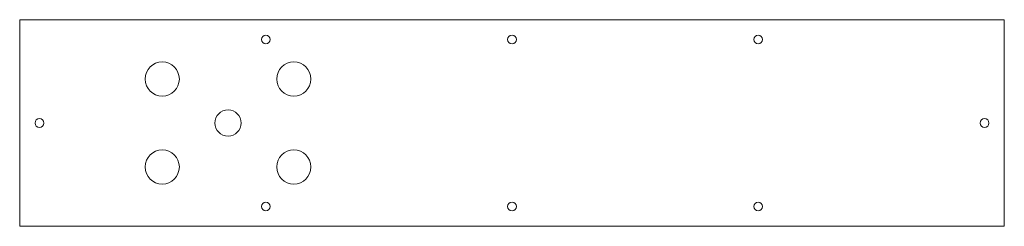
# Model space of a CAD drawing. Header units: millimetres. Extents: x -449 to 0, y 0 to 94.
import ezdxf

# ---------------------------------------------------------------- set-up
doc = ezdxf.new("R2010")
doc.units = ezdxf.units.MM

msp = doc.modelspace()

# ---------------------------------------------------------------- linework, layer by layer
at = {"color": 7, "linetype": 'Continuous', "lineweight": 15}
for p, q in [((-449, 94), (-449, 0)), ((0, 94), (-449, 94)), ((0, 0), (0, 94)), ((-449, 0), (0, 0))]:
    msp.add_line(p, q, dxfattribs=at)
for centre, radius in [((-336.75, 85), 2), ((-224.5, 85), 2), ((-112.25, 85), 2), ((-384, 67), 7.8), ((-324, 67), 7.8), ((-354, 47), 6), ((-440, 47), 2), ((-9, 47), 2), ((-384, 27), 7.8), ((-324, 27), 7.8), ((-336.75, 9), 2), ((-224.5, 9), 2), ((-112.25, 9), 2)]:
    msp.add_circle(centre, radius, dxfattribs=at)

doc.saveas('drawing.dxf')
